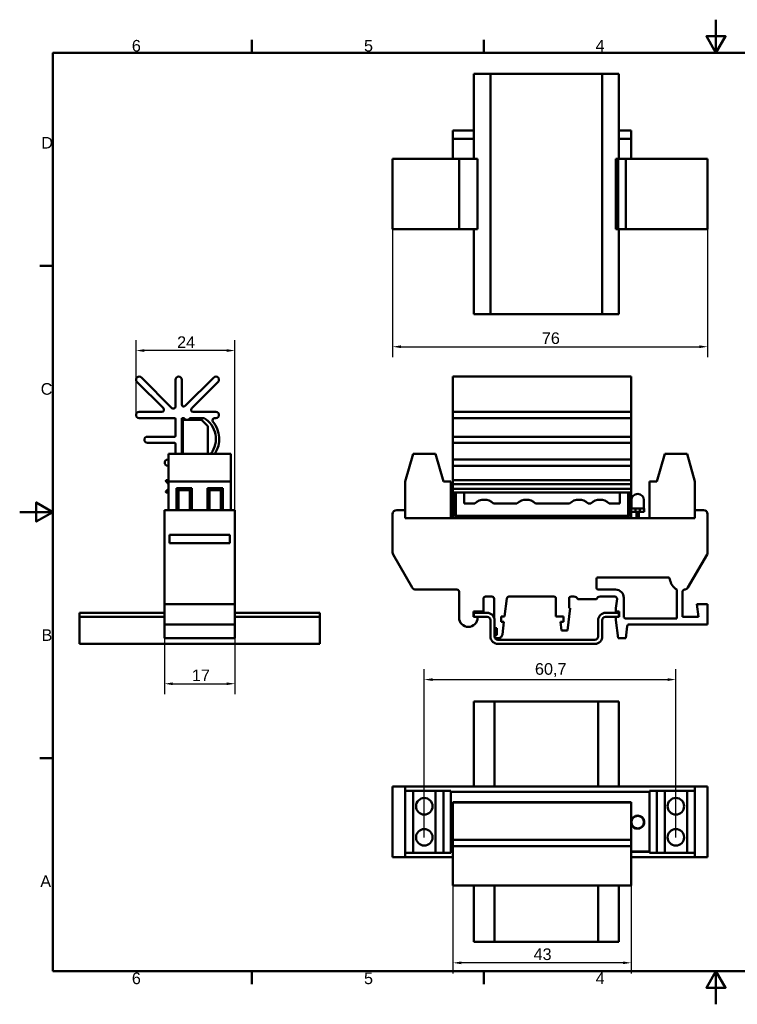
# Model space of a CAD drawing. Header units: millimetres. Extents: x 0 to 336, y 0 to 238.
# Tile 1 of 2: x 0 to 173, y 0 to 238. Entities that reach past the tile are written whole.
import ezdxf

# ---------------------------------------------------------------- set-up
doc = ezdxf.new("R2010")
doc.units = ezdxf.units.MM
doc.header["$LTSCALE"] = 0.8
for name, color, linetype, lineweight in [('Arêtes visibles(celduc)', 7, 'Continuous', 50), ('Cadre_0', 7, 'Continuous', 50), ('Cadre_2', 7, 'Continuous', 50), ('Cotes(celduc)', 7, 'Continuous', 25)]:
    doc.layers.add(name, color=color, linetype=linetype, lineweight=lineweight)
doc.styles.add('Cadre_1', font='arial.ttf')
doc.styles.add('Courant-CELDUC', font='arial.ttf')
doc.dimstyles.new('Celduc', dxfattribs={"dimscale": 0.8, "dimtxt": 3.5, "dimasz": 2.5, "dimexe": 3.175, "dimexo": 0, "dimgap": 0.762, "dimtad": 1, "dimrnd": 1e-08, "dimtxsty": 'Courant-CELDUC', "dimcen": 0.09, "dimdle": 10, "dimclrd": 7, "dimclre": 7, "dimclrt": 7, "dimazin": 2, "dimtfac": 0.714286, "dimtdec": 3, "dimtmove": 0, "dimatfit": 3, "dimfxl": 1, "dimtolj": 1, "dimlwd": 25, "dimlwe": 25, "dimarcsym": 0})

# ---------------------------------------------------------------- blocks, each defined once
blk = doc.blocks.new('Cadres Cadre par défaut')
at = {"layer": 'Cadre_0'}
for p, q in [((70, 287), (70, 290.9)), ((140, 287), (140, 290.9)), ((10, 222.75), (6.1, 222.75)), ((10, 74.25), (6.1, 74.25)), ((70, 10), (70, 6.1)), ((140, 10), (140, 6.1))]:
    blk.add_line(p, q, dxfattribs=at)
at = {"layer": 'Cadre_0', "flags": 128}
for points in [[(210, 297), (210, 287), (207.11, 292), (212.89, 292), (210, 287)], [(10, 10), (10, 287), (410, 287), (410, 10), (10, 10)], [(0, 148.5), (10, 148.5), (5, 151.39), (5, 145.61), (10, 148.5)], [(210, 0), (210, 10), (207.11, 5), (212.89, 5), (210, 10)]]:
    blk.add_lwpolyline(points, dxfattribs=at)
at = {"layer": 'Cadre_2', "char_height": 3.5, "attachment_point": 7, "style": 'Cadre_1'}
for s, insert in [('6', (33.83, 287.34)), ('5', (103.85, 287.34)), ('4', (173.71, 287.4)), ('D', (6.48, 258.13)), ('C', (6.34, 183.82)), ('B', (6.59, 109.63)), ('A', (6.21, 35.38)), ('6', (33.83, 6.04)), ('5', (103.85, 6.04)), ('4', (173.71, 6.1))]:
    blk.add_mtext(s, dxfattribs=dict(at, insert=insert))
blk = doc.blocks.new('*D4')
at = {"layer": 'Cotes(celduc)', "color": 7, "linetype": 'Continuous', "lineweight": 25, "transparency": 16777216}
for p, q in [((89.98, 187.04), (89.98, 156.14)), ((165.98, 187.04), (165.98, 156.14)), ((91.98, 158.68), (163.98, 158.68))]:
    blk.add_line(p, q, dxfattribs=at)
at = {"layer": 'Cotes(celduc)', "color": 7, "linetype": 'Continuous', "transparency": 16777216}
for points in [[(91.98, 159.02), (91.98, 158.35), (89.98, 158.68)], [(163.98, 159.02), (163.98, 158.35), (165.98, 158.68)]]:
    blk.add_solid(points, dxfattribs=at)
at = {"layer": 'Defpoints', "color": 0, "linetype": 'Continuous', "transparency": 16777216}
for p in [(89.98, 187.04), (165.98, 187.04), (165.98, 158.68)]:
    blk.add_point(p, dxfattribs=at)
at = {"layer": 'Cotes(celduc)', "color": 7, "linetype": 'Continuous', "lineweight": 25, "transparency": 16777216, "insert": (125.99, 162.15), "char_height": 2.8, "attachment_point": 1, "style": 'Courant-CELDUC'}
blk.add_mtext('\\A1;76', dxfattribs=at)
blk = doc.blocks.new('*D5')
at = {"layer": 'Cotes(celduc)', "color": 7, "linetype": 'Continuous', "lineweight": 25, "transparency": 16777216}
for p, q in [((28.08, 142.23), (28.08, 160.3)), ((51.93, 108.54), (51.93, 160.3)), ((49.93, 157.76), (30.08, 157.76))]:
    blk.add_line(p, q, dxfattribs=at)
at = {"layer": 'Cotes(celduc)', "color": 7, "linetype": 'Continuous', "transparency": 16777216}
for points in [[(30.08, 158.09), (30.08, 157.42), (28.08, 157.76)], [(49.93, 158.09), (49.93, 157.42), (51.93, 157.76)]]:
    blk.add_solid(points, dxfattribs=at)
at = {"layer": 'Defpoints', "color": 0, "linetype": 'Continuous', "transparency": 16777216}
for p in [(28.08, 157.76), (28.08, 142.23), (51.93, 108.54)]:
    blk.add_point(p, dxfattribs=at)
at = {"layer": 'Cotes(celduc)', "color": 7, "linetype": 'Continuous', "lineweight": 25, "transparency": 16777216, "insert": (37.98, 161.18), "char_height": 2.8, "attachment_point": 1, "style": 'Courant-CELDUC'}
blk.add_mtext('\\A1;24', dxfattribs=at)
blk = doc.blocks.new('*D6')
at = {"layer": 'Cotes(celduc)', "color": 7, "linetype": 'Continuous', "lineweight": 25, "transparency": 16777216}
for p, q in [((34.93, 100.58), (34.93, 74.82)), ((51.93, 100.58), (51.93, 74.82)), ((36.93, 77.36), (49.93, 77.36))]:
    blk.add_line(p, q, dxfattribs=at)
at = {"layer": 'Cotes(celduc)', "color": 7, "linetype": 'Continuous', "transparency": 16777216}
for points in [[(36.93, 77.69), (36.93, 77.03), (34.93, 77.36)], [(49.93, 77.69), (49.93, 77.03), (51.93, 77.36)]]:
    blk.add_solid(points, dxfattribs=at)
at = {"layer": 'Defpoints', "color": 0, "linetype": 'Continuous', "transparency": 16777216}
for p in [(34.93, 100.58), (51.93, 100.58), (51.93, 77.36)]:
    blk.add_point(p, dxfattribs=at)
at = {"layer": 'Cotes(celduc)', "color": 7, "linetype": 'Continuous', "lineweight": 25, "transparency": 16777216, "insert": (41.56, 80.78), "char_height": 2.8, "attachment_point": 1, "style": 'Courant-CELDUC'}
blk.add_mtext('\\A1;17', dxfattribs=at)
blk = doc.blocks.new('*D7')
at = {"layer": 'Cotes(celduc)', "color": 7, "linetype": 'Continuous', "lineweight": 25, "transparency": 16777216}
for p, q in [((97.63, 40.29), (97.63, 80.9)), ((158.33, 40.29), (158.33, 80.9)), ((99.63, 78.36), (156.33, 78.36))]:
    blk.add_line(p, q, dxfattribs=at)
at = {"layer": 'Cotes(celduc)', "color": 7, "linetype": 'Continuous', "transparency": 16777216}
for points in [[(99.63, 78.69), (99.63, 78.02), (97.63, 78.36)], [(156.33, 78.69), (156.33, 78.02), (158.33, 78.36)]]:
    blk.add_solid(points, dxfattribs=at)
at = {"layer": 'Defpoints', "color": 0, "linetype": 'Continuous', "transparency": 16777216}
for p in [(158.33, 78.36), (97.63, 40.29), (158.33, 40.29)]:
    blk.add_point(p, dxfattribs=at)
at = {"layer": 'Cotes(celduc)', "color": 7, "linetype": 'Continuous', "lineweight": 25, "transparency": 16777216, "insert": (124.33, 82.33), "char_height": 2.8, "attachment_point": 1, "style": 'Courant-CELDUC'}
blk.add_mtext('\\A1;60,7', dxfattribs=at)
blk = doc.blocks.new('*D9')
at = {"layer": 'Cotes(celduc)', "color": 7, "linetype": 'Continuous', "lineweight": 25, "transparency": 16777216}
for p, q in [((104.55, 28.7), (104.55, 7.47)), ((147.55, 28.7), (147.55, 7.47)), ((145.55, 10.01), (106.55, 10.01))]:
    blk.add_line(p, q, dxfattribs=at)
at = {"layer": 'Cotes(celduc)', "color": 7, "linetype": 'Continuous', "transparency": 16777216}
for points in [[(106.55, 10.34), (106.55, 9.68), (104.55, 10.01)], [(145.55, 10.34), (145.55, 9.68), (147.55, 10.01)]]:
    blk.add_solid(points, dxfattribs=at)
at = {"layer": 'Defpoints', "color": 0, "linetype": 'Continuous', "transparency": 16777216}
for p in [(104.55, 28.7), (147.55, 28.7), (104.55, 10.01)]:
    blk.add_point(p, dxfattribs=at)
at = {"layer": 'Cotes(celduc)', "color": 7, "linetype": 'Continuous', "lineweight": 25, "transparency": 16777216, "insert": (123.99, 13.48), "char_height": 2.8, "attachment_point": 1, "style": 'Courant-CELDUC'}
blk.add_mtext('\\A1;43', dxfattribs=at)

msp = doc.modelspace()

# ---------------------------------------------------------------- linework, layer by layer
at = {"layer": 'Arêtes visibles(celduc)'}
for p, q in [((112.777, 224.544), (109.577, 224.544)), ((109.577, 204.044), (109.577, 224.544)), ((113.577, 224.544), (112.777, 224.544)), ((113.577, 224.544), (115.377, 224.544)), ((113.577, 224.544), (113.577, 166.544)), ((138.777, 224.544), (115.377, 224.544)), ((138.777, 224.544), (140.577, 224.544)), ((140.577, 166.544), (140.577, 224.544)), ((141.377, 224.544), (140.577, 224.544)), ((144.577, 224.544), (141.377, 224.544)), ((144.577, 204.044), (144.577, 224.544)), ((104.549, 210.139), (104.549, 210.889)), ((109.577, 210.889), (104.549, 210.889)), ((104.549, 210.139), (104.549, 208.889)), ((147.549, 210.889), (144.577, 210.889)), ((147.549, 210.889), (147.549, 210.139)), ((147.549, 208.889), (147.549, 210.139)), ((104.549, 208.139), (104.549, 208.889)), ((109.577, 208.889), (104.549, 208.889)), ((104.549, 208.139), (104.549, 204.044)), ((147.549, 208.889), (144.577, 208.889)), ((147.549, 208.889), (147.549, 208.139)), ((147.549, 204.044), (147.549, 208.139)), ((89.979, 204.044), (90.113, 204.044)), ((89.979, 204.044), (89.979, 187.044)), ((90.113, 204.044), (94.713, 204.044)), ((94.713, 204.044), (95.579, 204.044)), ((95.579, 204.044), (105.502, 204.044)), ((106.002, 204.044), (105.502, 204.044)), ((110.502, 204.044), (106.002, 204.044)), ((106.002, 187.044), (106.002, 204.044)), ((110.502, 187.044), (110.502, 204.044)), ((143.852, 204.044), (144.38, 204.044)), ((143.852, 187.044), (143.852, 204.044)), ((144.38, 204.044), (146.23, 204.044)), ((144.38, 187.044), (144.38, 204.044)), ((146.23, 204.044), (146.581, 204.044)), ((146.23, 187.044), (146.23, 204.044)), ((147.078, 204.044), (146.581, 204.044)), ((147.078, 204.044), (165.979, 204.044)), ((165.979, 187.044), (165.979, 204.044)), ((90.113, 187.044), (89.979, 187.044)), ((94.713, 187.044), (90.113, 187.044)), ((95.579, 187.044), (94.713, 187.044)), ((105.502, 187.044), (95.579, 187.044)), ((105.502, 187.044), (106.002, 187.044)), ((106.002, 187.044), (110.502, 187.044)), ((109.577, 166.544), (109.577, 187.044)), ((144.38, 187.044), (143.852, 187.044)), ((146.23, 187.044), (144.38, 187.044)), ((144.577, 166.544), (144.577, 187.044)), ((146.581, 187.044), (146.23, 187.044)), ((146.581, 187.044), (147.078, 187.044)), ((165.979, 187.044), (147.078, 187.044)), ((109.577, 166.544), (112.777, 166.544)), ((112.777, 166.544), (113.577, 166.544)), ((115.377, 166.544), (113.577, 166.544)), ((115.377, 166.544), (138.777, 166.544)), ((140.577, 166.544), (138.777, 166.544)), ((140.577, 166.544), (141.377, 166.544)), ((141.377, 166.544), (144.577, 166.544)), ((34.671, 143.829), (28.305, 150.195)), ((29.365, 151.256), (36.731, 143.89)), ((37.585, 144.244), (37.585, 150.726)), ((39.085, 150.726), (39.085, 144.744)), ((39.938, 144.39), (46.805, 151.256)), ((47.865, 150.195), (41.499, 143.829)), ((104.549, 150.195), (104.549, 151.476)), ((147.549, 151.476), (104.549, 151.476)), ((104.549, 150.195), (104.549, 143.829)), ((147.549, 151.476), (147.549, 150.195)), ((147.549, 143.829), (147.549, 150.195)), ((28.835, 142.976), (34.317, 142.976)), ((41.853, 142.976), (47.335, 142.976)), ((104.549, 143.829), (104.549, 142.976)), ((147.549, 142.976), (104.549, 142.976)), ((104.549, 141.476), (104.549, 142.976)), ((147.549, 142.976), (147.549, 143.829)), ((147.549, 142.976), (147.549, 141.476)), ((37.385, 141.476), (28.835, 141.476)), ((37.585, 137.176), (37.585, 141.276)), ((39.085, 141.476), (39.085, 132.876)), ((39.785, 141.476), (39.085, 141.476)), ((43.872, 141.037), (39.385, 141.076)), ((39.385, 132.876), (39.385, 141.076)), ((39.785, 141.076), (39.785, 141.476)), ((40.985, 141.076), (39.785, 141.076)), ((40.985, 141.476), (40.985, 141.076)), ((44.486, 141.476), (40.985, 141.476)), ((45.385, 139.523), (43.872, 141.037)), ((47.335, 141.476), (47.015, 141.476)), ((147.549, 141.476), (104.549, 141.476)), ((104.549, 141.476), (104.549, 141.276)), ((104.549, 141.276), (104.549, 137.176)), ((147.549, 141.276), (147.549, 141.476)), ((147.549, 137.176), (147.549, 141.276)), ((39.385, 138.376), (39.085, 138.376)), ((45.385, 132.876), (45.385, 139.523)), ((30.835, 136.976), (37.385, 136.976)), ((37.385, 135.476), (30.835, 135.476)), ((104.549, 137.176), (104.549, 136.976)), ((147.549, 136.976), (104.549, 136.976)), ((104.549, 135.476), (104.549, 136.976)), ((147.549, 135.476), (104.549, 135.476)), ((104.549, 135.476), (104.549, 135.276)), ((147.549, 136.976), (147.549, 137.176)), ((147.549, 136.976), (147.549, 135.476)), ((147.549, 135.276), (147.549, 135.476)), ((37.585, 132.876), (37.585, 135.276)), ((104.549, 135.276), (104.549, 131.676)), ((147.549, 131.676), (147.549, 135.276)), ((35.735, 131.476), (35.93, 131.476)), ((50.93, 132.876), (35.93, 132.876)), ((35.93, 126.176), (35.93, 132.876)), ((50.93, 132.876), (50.93, 126.176)), ((94.928, 132.876), (93.029, 126.176)), ((100.331, 132.876), (94.928, 132.876)), ((102.229, 126.176), (100.331, 132.876)), ((104.549, 131.676), (104.549, 131.476)), ((147.549, 131.476), (104.549, 131.476)), ((104.549, 129.976), (104.549, 131.476)), ((147.549, 131.476), (147.549, 131.676)), ((147.549, 131.476), (147.549, 129.976)), ((155.628, 132.876), (153.729, 126.176)), ((161.031, 132.876), (155.628, 132.876)), ((162.929, 126.176), (161.031, 132.876)), ((35.93, 129.976), (35.735, 129.976)), ((147.549, 129.976), (104.549, 129.976)), ((104.549, 129.976), (104.549, 129.776)), ((104.549, 129.776), (104.549, 126.676)), ((147.549, 129.776), (147.549, 129.976)), ((147.549, 126.676), (147.549, 129.776)), ((35.93, 125.548), (35.343, 126.134)), ((35.485, 126.476), (35.93, 126.476)), ((50.93, 126.176), (35.93, 126.176)), ((35.93, 119.276), (35.93, 126.176)), ((50.93, 126.176), (50.93, 119.276)), ((93.029, 126.176), (93.029, 119.276)), ((104.029, 126.176), (102.229, 126.176)), ((104.029, 117.276), (104.029, 126.176)), ((104.549, 126.676), (104.549, 126.476)), ((147.549, 126.476), (104.549, 126.476)), ((104.549, 126.134), (104.549, 126.476)), ((104.549, 126.134), (104.549, 125.526)), ((147.549, 126.476), (147.549, 126.676)), ((147.549, 126.476), (147.549, 126.134)), ((147.549, 125.526), (147.549, 126.134)), ((151.929, 126.176), (151.929, 117.276)), ((153.729, 126.176), (151.929, 126.176)), ((162.929, 119.276), (162.929, 126.176)), ((35.343, 123.817), (35.93, 124.404)), ((37.83, 124.576), (37.83, 119.276)), ((41.53, 124.576), (37.83, 124.576)), ((38.33, 124.076), (37.83, 124.576)), ((38.33, 119.276), (38.33, 124.076)), ((38.33, 124.076), (41.03, 124.076)), ((41.53, 124.576), (41.03, 124.076)), ((41.03, 124.076), (41.03, 119.276)), ((41.53, 119.276), (41.53, 124.576)), ((45.33, 124.576), (45.33, 119.276)), ((45.83, 124.076), (45.33, 124.576)), ((49.03, 124.576), (45.33, 124.576)), ((45.83, 119.276), (45.83, 124.076)), ((45.83, 124.076), (48.53, 124.076)), ((49.03, 124.576), (48.53, 124.076)), ((48.53, 124.076), (48.53, 119.276)), ((49.03, 119.276), (49.03, 124.576)), ((147.549, 125.526), (104.549, 125.526)), ((104.549, 125.526), (104.549, 124.426)), ((147.549, 124.426), (104.549, 124.426)), ((104.549, 124.426), (104.549, 123.817)), ((104.549, 123.476), (104.549, 123.817)), ((147.549, 124.426), (147.549, 125.526)), ((147.549, 123.817), (147.549, 124.426)), ((147.549, 123.817), (147.549, 123.476)), ((35.93, 123.476), (35.485, 123.476)), ((104.549, 117.276), (104.549, 123.476)), ((147.549, 123.476), (104.549, 123.476)), ((104.979, 123.476), (104.979, 117.706)), ((105.249, 117.876), (105.249, 123.476)), ((107.249, 120.876), (107.249, 123.476)), ((144.849, 123.476), (144.849, 120.876)), ((146.849, 123.476), (146.849, 117.876)), ((147.119, 123.476), (147.119, 117.706)), ((147.549, 117.276), (147.549, 123.476)), ((147.615, 119.676), (147.615, 121.676)), ((150.615, 119.676), (150.615, 121.676)), ((34.93, 118.276), (34.93, 119.276)), ((51.93, 119.276), (34.93, 119.276)), ((51.93, 119.276), (51.93, 118.276)), ((93.029, 119.276), (90.979, 119.276)), ((93.029, 117.276), (93.029, 119.276)), ((109.834, 120.876), (107.249, 120.876)), ((119.994, 120.876), (114.324, 120.876)), ((132.694, 120.876), (124.484, 120.876)), ((137.774, 120.876), (137.184, 120.876)), ((144.849, 120.876), (142.264, 120.876)), ((147.549, 119.676), (148.558, 119.676)), ((148.558, 118.876), (147.549, 118.876)), ((149.115, 119.676), (148.558, 119.676)), ((148.558, 118.876), (148.558, 119.676)), ((148.558, 118.876), (149.017, 118.876)), ((148.865, 118.876), (148.865, 117.276)), ((149.017, 118.876), (149.213, 118.876)), ((149.671, 119.676), (149.115, 119.676)), ((149.213, 118.876), (149.671, 118.876)), ((149.365, 118.876), (149.365, 117.276)), ((149.671, 119.676), (150.715, 119.676)), ((149.671, 118.876), (149.671, 119.676)), ((150.715, 118.876), (149.671, 118.876)), ((150.715, 118.876), (150.715, 119.676)), ((164.979, 119.276), (162.929, 119.276)), ((162.929, 119.276), (162.929, 117.276)), ((34.93, 109.044), (34.93, 118.276)), ((51.93, 118.276), (51.93, 109.044)), ((89.979, 118.276), (89.979, 109.044)), ((162.929, 117.276), (93.029, 117.276)), ((104.979, 117.706), (105.149, 117.876)), ((104.979, 117.706), (147.119, 117.706)), ((146.849, 117.876), (105.249, 117.876)), ((105.549, 117.376), (146.549, 117.376)), ((105.549, 117.376), (105.549, 117.276)), ((146.549, 117.376), (146.549, 117.276)), ((147.119, 117.706), (146.949, 117.876)), ((165.979, 109.044), (165.979, 118.276)), ((36.18, 113.276), (36.18, 111.276)), ((50.68, 113.276), (36.18, 113.276)), ((50.68, 111.276), (50.68, 113.276)), ((50.68, 111.276), (36.18, 111.276)), ((34.93, 108.544), (34.93, 109.044)), ((34.93, 100.576), (34.93, 108.544)), ((51.93, 109.044), (51.93, 108.544)), ((51.93, 108.544), (51.93, 100.576)), ((90.113, 108.544), (94.713, 100.576)), ((161.245, 100.576), (165.845, 108.544)), ((139.152, 100.576), (139.152, 102.526)), ((139.652, 103.026), (156.392, 103.026)), ((34.93, 100.077), (34.93, 100.576)), ((34.93, 100.077), (34.93, 99.578)), ((51.93, 100.576), (51.93, 100.077)), ((51.93, 99.578), (51.93, 100.077)), ((95.579, 100.076), (105.502, 100.076)), ((143.769, 100.076), (139.652, 100.076)), ((158.556, 100.076), (158.556, 93.076)), ((34.93, 96.576), (34.93, 99.578)), ((51.93, 99.578), (51.93, 96.576)), ((106.002, 99.576), (106.002, 93.326)), ((111.902, 94.776), (111.902, 97.876)), ((112.402, 98.376), (113.964, 98.376)), ((114.464, 97.876), (114.464, 93.305)), ((117.002, 93.576), (117.537, 97.937)), ((118.034, 98.376), (128.902, 98.376)), ((129.402, 97.876), (129.402, 93.576)), ((132.552, 95.576), (132.552, 97.876)), ((133.052, 98.376), (133.736, 98.376)), ((134.652, 97.776), (139.152, 97.776)), ((140.069, 98.376), (143.631, 98.376)), ((144.127, 97.815), (143.852, 95.576)), ((145.769, 93.576), (145.769, 98.076)), ((159.956, 93.476), (159.956, 99.578)), ((34.93, 91.676), (34.93, 96.576)), ((51.93, 96.576), (34.93, 96.576)), ((51.93, 96.576), (51.93, 91.676)), ((132.16, 90.176), (132.823, 95.576)), ((132.823, 95.576), (132.552, 95.576)), ((143.852, 95.576), (143.852, 94.776)), ((165.979, 96.576), (163.429, 96.576)), ((163.429, 96.576), (163.81, 93.476)), ((165.979, 91.676), (165.979, 96.576)), ((34.93, 94.476), (14.43, 94.476)), ((14.43, 94.476), (14.43, 93.476)), ((14.43, 93.476), (14.43, 92.676)), ((34.93, 93.476), (14.43, 93.476)), ((14.43, 92.676), (14.43, 88.776)), ((72.43, 94.476), (51.93, 94.476)), ((72.43, 93.476), (51.93, 93.476)), ((72.43, 93.476), (72.43, 94.476)), ((72.43, 92.676), (72.43, 93.476)), ((72.43, 88.776), (72.43, 92.676)), ((109.502, 93.476), (109.502, 94.776)), ((109.502, 94.776), (111.902, 94.776)), ((109.577, 93.476), (109.502, 93.476)), ((109.577, 94.476), (112.777, 94.476)), ((109.577, 93.476), (109.577, 94.476)), ((112.777, 93.476), (109.577, 93.476)), ((110.502, 93.326), (110.502, 93.476)), ((113.577, 88.776), (113.577, 92.676)), ((114.577, 92.676), (114.577, 88.776)), ((116.202, 92.276), (116.202, 93.576)), ((116.202, 93.576), (117.002, 93.576)), ((129.402, 93.576), (131.202, 93.576)), ((131.202, 93.576), (131.202, 92.276)), ((139.577, 88.776), (139.577, 92.676)), ((140.577, 92.676), (140.577, 88.776)), ((141.377, 94.476), (144.577, 94.476)), ((144.577, 93.476), (141.377, 93.476)), ((143.852, 94.776), (144.652, 94.776)), ((143.852, 93.476), (143.852, 92.676)), ((143.852, 92.676), (144.38, 88.376)), ((144.577, 94.476), (144.577, 93.476)), ((144.652, 93.476), (144.577, 93.476)), ((144.652, 94.776), (144.652, 93.476)), ((158.556, 93.076), (146.269, 93.076)), ((163.81, 93.476), (159.956, 93.476)), ((51.93, 91.676), (34.93, 91.676)), ((34.93, 91.676), (34.93, 91.237)), ((34.93, 88.376), (34.93, 91.237)), ((51.93, 91.237), (51.93, 91.676)), ((51.93, 91.237), (51.93, 88.376)), ((114.577, 90.776), (115.164, 90.776)), ((115.164, 90.776), (115.164, 89.076)), ((116.842, 92.276), (116.202, 92.276)), ((116.471, 89.254), (116.842, 92.276)), ((131.202, 92.276), (130.502, 92.276)), ((130.502, 92.276), (130.76, 90.176)), ((146.23, 88.376), (146.581, 91.237)), ((147.078, 91.676), (165.979, 91.676)), ((14.43, 86.976), (14.43, 88.776)), ((51.93, 88.376), (34.93, 88.376)), ((72.43, 88.776), (72.43, 86.976)), ((115.164, 89.076), (114.577, 89.076)), ((114.964, 88.376), (115.479, 88.376)), ((115.377, 87.976), (138.777, 87.976)), ((130.76, 90.176), (132.16, 90.176)), ((144.38, 88.376), (146.23, 88.376)), ((14.43, 86.976), (72.43, 86.976)), ((138.777, 86.976), (115.377, 86.976)), ((112.777, 73.043), (109.577, 73.043)), ((109.577, 52.543), (109.577, 73.043)), ((112.777, 73.043), (114.577, 73.043)), ((115.377, 73.043), (114.577, 73.043)), ((114.577, 52.543), (114.577, 73.043)), ((138.777, 73.043), (115.377, 73.043)), ((139.577, 73.043), (138.777, 73.043)), ((139.577, 73.043), (141.377, 73.043)), ((139.577, 73.043), (139.577, 52.543)), ((144.577, 73.043), (141.377, 73.043)), ((144.577, 73.043), (144.577, 52.543)), ((89.979, 52.543), (90.979, 52.543)), ((89.979, 52.543), (89.979, 35.543)), ((90.979, 52.543), (93.029, 52.543)), ((93.029, 52.543), (162.929, 52.543)), ((93.029, 52.543), (93.029, 51.543)), ((162.929, 52.543), (162.929, 51.543)), ((162.929, 52.543), (164.979, 52.543)), ((164.979, 52.543), (165.979, 52.543)), ((165.979, 35.543), (165.979, 52.543)), ((93.029, 36.543), (93.029, 51.543)), ((93.029, 51.543), (94.928, 51.543)), ((94.928, 51.543), (100.331, 51.543)), ((94.928, 36.543), (94.928, 51.543)), ((100.331, 51.543), (102.229, 51.543)), ((100.331, 36.543), (100.331, 51.543)), ((102.229, 51.543), (104.029, 51.543)), ((102.229, 36.543), (102.229, 51.543)), ((104.029, 36.543), (104.029, 51.543)), ((151.929, 51.293), (104.029, 51.293)), ((151.929, 51.543), (151.929, 36.543)), ((151.929, 51.543), (153.729, 51.543)), ((153.729, 51.543), (153.729, 36.543)), ((153.729, 51.543), (155.628, 51.543)), ((155.628, 51.543), (155.628, 36.543)), ((155.628, 51.543), (161.031, 51.543)), ((161.031, 51.543), (161.031, 36.543)), ((161.031, 51.543), (162.929, 51.543)), ((162.929, 51.543), (162.929, 36.543)), ((104.549, 48.698), (104.549, 48.748)), ((147.549, 48.748), (104.549, 48.748)), ((104.549, 47.418), (104.549, 48.698)), ((147.549, 48.698), (104.549, 48.698)), ((147.549, 48.748), (147.549, 48.698)), ((147.549, 48.698), (147.549, 47.418)), ((104.549, 47.418), (104.549, 40.552)), ((147.549, 40.552), (147.549, 47.418)), ((104.549, 40.552), (104.549, 39.698)), ((147.549, 39.698), (147.549, 40.552)), ((149.115, 42.443), (148.558, 42.443)), ((149.671, 42.443), (149.115, 42.443)), ((147.549, 39.698), (104.549, 39.698)), ((104.549, 38.198), (104.549, 39.698)), ((147.549, 38.198), (104.549, 38.198)), ((104.549, 38.198), (104.549, 37.345)), ((147.549, 39.698), (147.549, 38.198)), ((147.549, 37.345), (147.549, 38.198)), ((93.029, 36.543), (93.029, 35.543)), ((94.928, 36.543), (93.029, 36.543)), ((100.331, 36.543), (94.928, 36.543)), ((102.229, 36.543), (100.331, 36.543)), ((104.029, 36.543), (102.229, 36.543)), ((104.549, 36.893), (104.029, 36.893)), ((104.029, 36.793), (104.549, 36.793)), ((104.549, 37.345), (104.549, 29.978)), ((147.549, 29.978), (147.549, 37.345)), ((151.929, 36.893), (147.549, 36.893)), ((147.549, 36.793), (151.929, 36.793)), ((153.729, 36.543), (151.929, 36.543)), ((155.628, 36.543), (153.729, 36.543)), ((161.031, 36.543), (155.628, 36.543)), ((162.929, 36.543), (161.031, 36.543)), ((162.929, 36.543), (162.929, 35.543)), ((90.979, 35.543), (89.979, 35.543)), ((93.029, 35.543), (90.979, 35.543)), ((104.549, 35.543), (93.029, 35.543)), ((162.929, 35.543), (147.549, 35.543)), ((164.979, 35.543), (162.929, 35.543)), ((165.979, 35.543), (164.979, 35.543)), ((104.549, 28.698), (104.549, 29.978)), ((147.549, 28.698), (104.549, 28.698)), ((109.577, 15.043), (109.577, 28.698)), ((114.577, 15.043), (114.577, 28.698)), ((139.577, 28.698), (139.577, 15.043)), ((144.577, 28.698), (144.577, 15.043)), ((147.549, 29.978), (147.549, 28.698)), ((109.577, 15.043), (112.777, 15.043)), ((114.577, 15.043), (112.777, 15.043)), ((114.577, 15.043), (115.377, 15.043)), ((115.377, 15.043), (138.777, 15.043)), ((138.777, 15.043), (139.577, 15.043)), ((141.377, 15.043), (139.577, 15.043)), ((141.377, 15.043), (144.577, 15.043))]:
    msp.add_line(p, q, dxfattribs=at)
for centre, radius in [((97.629, 47.793), 2), ((158.329, 47.793), 2), ((149.115, 43.943), 1.5), ((97.629, 40.293), 2), ((158.329, 40.293), 2)]:
    msp.add_circle(centre, radius, dxfattribs=at)
for centre, radius, start, end in [((28.835, 150.726), 0.75, 45, 225), ((38.335, 150.726), 0.75, 0, 180), ((47.335, 150.726), 0.75, 315, 135), ((28.835, 142.226), 0.75, 90, 270), ((34.317, 143.476), 0.5, 270, 45), ((37.085, 144.244), 0.5, 225, 0), ((39.585, 144.744), 0.5, 180, 315), ((41.853, 143.476), 0.5, 135, 270), ((47.335, 142.226), 0.75, 270, 90), ((37.385, 141.276), 0.2, 0, 90), ((41.435, 136.426), 5.9, 323.00862, 58.86287), ((47.015, 140.976), 0.5, 90, 219.19373), ((41.435, 136.426), 6.7, 328.00463, 39.19373), ((30.835, 136.226), 0.75, 90, 270), ((37.385, 137.176), 0.2, 270, 0), ((37.385, 135.276), 0.2, 0, 90), ((35.735, 130.726), 0.75, 90, 270), ((35.485, 126.276), 0.2, 90, 225), ((35.485, 123.676), 0.2, 135, 270), ((112.079, 118.526), 3.25, 46.3091, 133.6909), ((122.239, 118.526), 3.25, 46.3091, 133.6909), ((134.939, 118.526), 3.25, 46.3091, 133.6909), ((140.019, 118.526), 3.25, 46.3091, 133.6909), ((149.115, 121.676), 1.5, 0, 180), ((90.979, 118.276), 1, 90, 180), ((164.979, 118.276), 1, 0, 90), ((90.979, 109.044), 1, 180, 210), ((164.979, 109.044), 1, 330, 0), ((139.652, 102.526), 0.5, 90, 180), ((156.392, 102.526), 0.5, 7.34112, 90), ((160.273, 103.026), 3.413, 187.34112, 239.80532), ((95.579, 101.076), 1, 210, 270), ((105.502, 99.576), 0.5, 0, 90), ((139.652, 100.576), 0.5, 180, 270), ((143.769, 98.076), 2, 0, 90), ((160.456, 99.578), 0.5, 92.95587, 180), ((160.379, 101.076), 1, 272.95587, 330), ((112.402, 97.876), 0.5, 90, 180), ((113.964, 97.876), 0.5, 0, 90), ((118.034, 97.876), 0.5, 90, 173), ((128.902, 97.876), 0.5, 0, 90), ((133.052, 97.876), 0.5, 90, 180), ((133.736, 97.376), 1, 23.57818, 90), ((140.069, 97.376), 1, 90, 156.42182), ((143.631, 97.876), 0.5, 353, 90), ((108.252, 93.326), 2.25, 180, 0), ((112.777, 92.676), 1.8, 0, 90), ((112.777, 92.676), 0.8, 0, 90), ((141.377, 92.676), 1.8, 90, 180), ((141.377, 92.676), 0.8, 90, 180), ((146.269, 93.576), 0.5, 180, 270), ((147.078, 91.176), 0.5, 90, 173), ((115.377, 88.776), 1.8, 180, 270), ((115.377, 88.776), 0.8, 180, 270), ((114.964, 88.876), 0.5, 226.97257, 270), ((115.479, 89.376), 1, 270, 353), ((138.777, 88.776), 1.8, 270, 0), ((138.777, 88.776), 0.8, 270, 0), ((149.115, 43.943), 1.6, 290.36413, 168.10331), ((149.115, 43.943), 1.6, 191.89669, 249.63587), ((149.115, 42.673), 0.25, 246.92608, 293.07392)]:
    msp.add_arc(centre, radius, start, end, dxfattribs=at)
for centre, major_axis, start_param, end_param in [((105.535, 117.848), (-0.4, 0), 5.5103383, 6.0213859), ((146.563, 117.848), (0.4, 0), 0.2617994, 0.7728471)]:
    msp.add_ellipse(centre, major_axis=major_axis, ratio=0.2679492, start_param=start_param, end_param=end_param, dxfattribs=at)

# ---------------------------------------------------------------- block references
at = {"xscale": 0.8, "yscale": 0.8, "zscale": 0.8}
msp.add_blockref('Cadres Cadre par défaut', (0, 0), dxfattribs=at)

# ---------------------------------------------------------------- dimensions: what is measured, and where the dimension line sits
at = {"layer": 'Cotes(celduc)', "color": 7, "linetype": 'Continuous', "lineweight": 25}
for base, p1, p2, override, picture, middle in [((165.979, 158.683), (89.979, 187.044), (165.979, 187.044), {"dimdec": 2, "dimtp": 0, "dimtm": 0, "dimtdec": 3, "dimtofl": 0, "dimatfit": 1}, '*D4', (127.979, 158.683)), ((28.085, 157.756), (51.93, 108.544), (28.085, 142.226), {"dimdec": 0, "dimtp": 0, "dimtm": 0, "dimtdec": 3, "dimtofl": 0, "dimatfit": 1}, '*D5', (40.007, 157.756)), ((51.93, 77.36), (34.93, 100.576), (51.93, 100.576), {"dimdec": 2, "dimtp": 0, "dimtm": 0, "dimtdec": 3, "dimtofl": 0, "dimatfit": 1}, '*D6', (43.43, 77.36)), ((158.329, 78.356), (97.629, 40.293), (158.329, 40.293), {"dimdec": 2, "dimtp": 0, "dimtm": 0, "dimtdec": 3, "dimtofl": 0, "dimatfit": 1}, '*D7', (127.979, 78.356)), ((104.549, 10.01), (147.549, 28.698), (104.549, 28.698), {"dimdec": 2, "dimtp": 0, "dimtm": 0, "dimtdec": 3, "dimtofl": 0, "dimatfit": 1}, '*D9', (126.049, 10.01))]:
    dim = msp.add_linear_dim(base=base, p1=p1, p2=p2, angle=180, dimstyle='Celduc', override=override, dxfattribs=at)
    dim.commit()
    dim.dimension.update_dxf_attribs({"geometry": picture, "text_midpoint": middle, "dimtype": 160})

doc.saveas('drawing.dxf')
